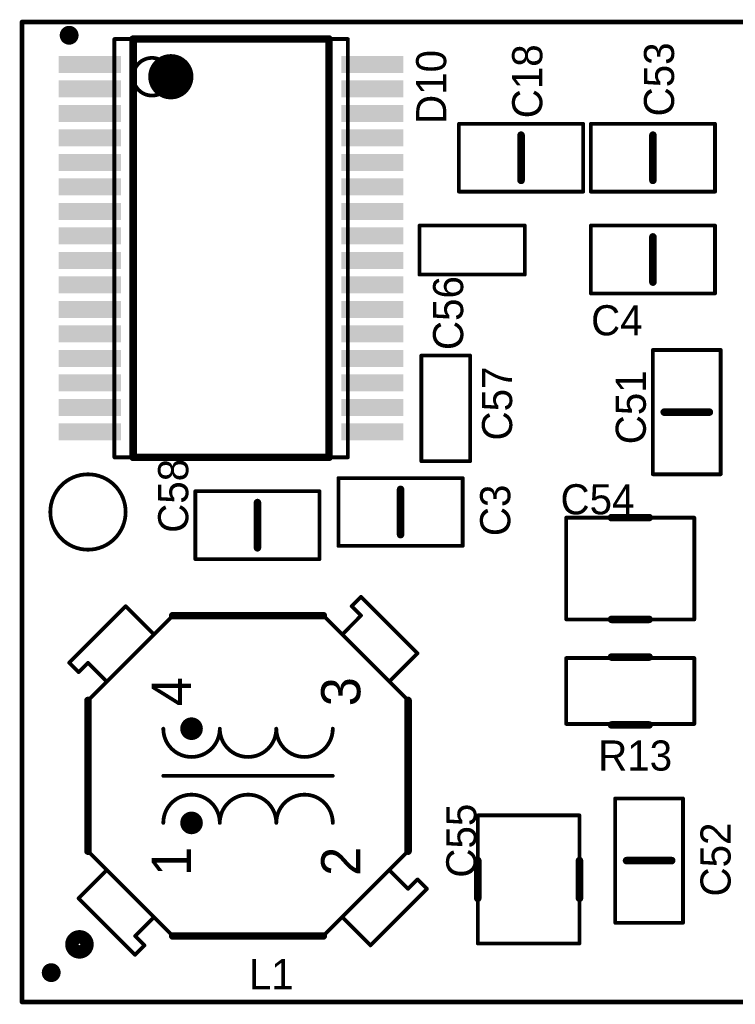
# Model space of a CAD drawing. Extents: x 103.4 to 151.6, y 118.9 to 145.1.
# Tile 1 of 3: x 103.4 to 122.4, y 118.9 to 145.1. Entities that reach past the tile are written whole.
import ezdxf

# ---------------------------------------------------------------- set-up
doc = ezdxf.new("R2010")
doc.units = 0
for name, color, linetype in [('Board', 3, 'CONTINUOUS'), ('Top_Assy', 10, 'CONTINUOUS'), ('Top_Assy_SMD', 27, 'CONTINUOUS'), ('Top_Attr_SMD', 25, 'CONTINUOUS'), ('Top_Silk', 6, 'CONTINUOUS')]:
    doc.layers.add(name, color=color, linetype=linetype)

# ---------------------------------------------------------------- blocks, each defined once
blk = doc.blocks.new('UNIT_DISC')
at = {"linetype": 'CONTINUOUS', "const_width": 0.5}
blk.add_lwpolyline([(0.25, 0, 1), (-0.25, 0, 1)], format="xyb", close=True, dxfattribs=at)
blk = doc.blocks.new('CAPC2012X150N_1139')
at = {"layer": 'Top_Assy_SMD', "linetype": 'CONTINUOUS', "const_width": 0.1}
for points in [[(118.4, 142.3), (115.1, 142.3)], [(115.1, 142.3), (115.1, 140.5)], [(118.4, 140.5), (118.4, 142.3)], [(115.1, 140.5), (118.4, 140.5)]]:
    blk.add_lwpolyline(points, dxfattribs=at)
at = {"layer": 'Top_Silk', "linetype": 'CONTINUOUS', "const_width": 0.2}
blk.add_lwpolyline([(116.75, 142), (116.75, 140.8)], dxfattribs=at)
at = {"layer": 'Top_Assy_SMD', "xscale": 0.1, "yscale": 0.1, "zscale": 0.1}
for p in [(115.1, 142.3), (115.1, 142.3), (118.4, 142.3), (118.4, 142.3), (115.1, 140.5), (115.1, 140.5), (118.4, 140.5), (118.4, 140.5)]:
    blk.add_blockref('UNIT_DISC', p, dxfattribs=at)
at = {"layer": 'Top_Silk', "xscale": 0.2, "yscale": 0.2, "zscale": 0.2}
for p in [(116.75, 142), (116.75, 140.8)]:
    blk.add_blockref('UNIT_DISC', p, dxfattribs=at)
blk = doc.blocks.new('C18')
blk.add_blockref('CAPC2012X150N_1139', (0, 0))
at = {"layer": 'Top_Attr_SMD'}
blk.add_text('C18', height=0.8, rotation=90, dxfattribs=at).set_placement((117.3125, 142.44688))
blk = doc.blocks.new('CAPC3225X170N_1472')
at = {"layer": 'Top_Assy_SMD', "linetype": 'CONTINUOUS', "const_width": 0.1}
for points in [[(115.6, 123.95), (115.6, 120.55)], [(118.3, 123.95), (115.6, 123.95)], [(118.3, 120.55), (118.3, 123.95)], [(115.6, 120.55), (118.3, 120.55)]]:
    blk.add_lwpolyline(points, dxfattribs=at)
at = {"layer": 'Top_Silk', "linetype": 'CONTINUOUS', "const_width": 0.2}
for points in [[(115.6, 122.75), (115.6, 121.75)], [(118.3, 122.75), (118.3, 121.75)]]:
    blk.add_lwpolyline(points, dxfattribs=at)
at = {"layer": 'Top_Assy_SMD', "xscale": 0.1, "yscale": 0.1, "zscale": 0.1}
for p in [(115.6, 123.95), (115.6, 123.95), (118.3, 123.95), (118.3, 123.95), (115.6, 120.55), (115.6, 120.55), (118.3, 120.55), (118.3, 120.55)]:
    blk.add_blockref('UNIT_DISC', p, dxfattribs=at)
at = {"layer": 'Top_Silk', "xscale": 0.2, "yscale": 0.2, "zscale": 0.2}
for p in [(115.6, 122.75), (118.3, 122.75), (115.6, 121.75), (118.3, 121.75)]:
    blk.add_blockref('UNIT_DISC', p, dxfattribs=at)
blk = doc.blocks.new('C55')
blk.add_blockref('CAPC3225X170N_1472', (0, 0))
at = {"layer": 'Top_Attr_SMD'}
blk.add_text('C55', height=0.8, rotation=90, dxfattribs=at).set_placement((115.5625, 122.29688))
blk = doc.blocks.new('RESC3216X65N_1944')
at = {"layer": 'Top_Assy_SMD', "linetype": 'CONTINUOUS', "const_width": 0.1}
for points in [[(117.95, 128.125), (117.95, 126.375)], [(121.35, 128.125), (117.95, 128.125)], [(121.35, 126.375), (121.35, 128.125)], [(117.95, 126.375), (121.35, 126.375)]]:
    blk.add_lwpolyline(points, dxfattribs=at)
at = {"layer": 'Top_Silk', "linetype": 'CONTINUOUS', "const_width": 0.2}
for points in [[(119.15, 128.15), (120.15, 128.15)], [(119.15, 126.35), (120.15, 126.35)]]:
    blk.add_lwpolyline(points, dxfattribs=at)
at = {"layer": 'Top_Assy_SMD', "xscale": 0.1, "yscale": 0.1, "zscale": 0.1}
for p in [(117.95, 128.125), (117.95, 128.125), (121.35, 128.125), (121.35, 128.125), (117.95, 126.375), (117.95, 126.375), (121.35, 126.375), (121.35, 126.375)]:
    blk.add_blockref('UNIT_DISC', p, dxfattribs=at)
at = {"layer": 'Top_Silk', "xscale": 0.2, "yscale": 0.2, "zscale": 0.2}
for p in [(119.15, 128.15), (120.15, 128.15), (119.15, 126.35), (120.15, 126.35)]:
    blk.add_blockref('UNIT_DISC', p, dxfattribs=at)
blk = doc.blocks.new('R13')
blk.add_blockref('RESC3216X65N_1944', (0, 0))
at = {"layer": 'Top_Attr_SMD'}
blk.add_text('R13', height=0.8, dxfattribs=at).set_placement((118.79688, 125.1375))
blk = doc.blocks.new('OTV20_1982')
at = {"layer": 'Top_Assy', "linetype": 'CONTINUOUS', "const_width": 0.1}
blk.add_lwpolyline([(106.25, 132, 1), (104.25, 132, 1)], format="xyb", close=True, dxfattribs=at)
blk = doc.blocks.new('1')
blk.add_blockref('OTV20_1982', (0, 0))
blk = doc.blocks.new('CAPC2012X150N_1989')
at = {"layer": 'Top_Assy_SMD', "linetype": 'CONTINUOUS', "const_width": 0.1}
for points in [[(115.2, 132.9), (111.9, 132.9)], [(111.9, 132.9), (111.9, 131.1)], [(115.2, 131.1), (115.2, 132.9)], [(111.9, 131.1), (115.2, 131.1)]]:
    blk.add_lwpolyline(points, dxfattribs=at)
at = {"layer": 'Top_Silk', "linetype": 'CONTINUOUS', "const_width": 0.2}
blk.add_lwpolyline([(113.55, 131.4), (113.55, 132.6)], dxfattribs=at)
at = {"layer": 'Top_Assy_SMD', "xscale": 0.1, "yscale": 0.1, "zscale": 0.1}
for p in [(111.9, 132.9), (111.9, 132.9), (115.2, 132.9), (115.2, 132.9), (111.9, 131.1), (111.9, 131.1), (115.2, 131.1), (115.2, 131.1)]:
    blk.add_blockref('UNIT_DISC', p, dxfattribs=at)
at = {"layer": 'Top_Silk', "xscale": 0.2, "yscale": 0.2, "zscale": 0.2}
for p in [(113.55, 132.6), (113.55, 131.4)]:
    blk.add_blockref('UNIT_DISC', p, dxfattribs=at)
blk = doc.blocks.new('C3')
blk.add_blockref('CAPC2012X150N_1989', (0, 0))
at = {"layer": 'Top_Attr_SMD'}
blk.add_text('C3', height=0.8, rotation=90, dxfattribs=at).set_placement((116.4625, 131.35938))
blk = doc.blocks.new('CAPC2012X150N_2008')
at = {"layer": 'Top_Assy_SMD', "linetype": 'CONTINUOUS', "const_width": 0.1}
for points in [[(120.25, 136.3), (120.25, 133)], [(122.05, 136.3), (120.25, 136.3)], [(122.05, 133), (122.05, 136.3)], [(120.25, 133), (122.05, 133)]]:
    blk.add_lwpolyline(points, dxfattribs=at)
at = {"layer": 'Top_Silk', "linetype": 'CONTINUOUS', "const_width": 0.2}
blk.add_lwpolyline([(121.75, 134.65), (120.55, 134.65)], dxfattribs=at)
at = {"layer": 'Top_Assy_SMD', "xscale": 0.1, "yscale": 0.1, "zscale": 0.1}
for p in [(120.25, 136.3), (120.25, 136.3), (122.05, 136.3), (122.05, 136.3), (120.25, 133), (120.25, 133), (122.05, 133), (122.05, 133)]:
    blk.add_blockref('UNIT_DISC', p, dxfattribs=at)
at = {"layer": 'Top_Silk', "xscale": 0.2, "yscale": 0.2, "zscale": 0.2}
for p in [(120.55, 134.65), (121.75, 134.65)]:
    blk.add_blockref('UNIT_DISC', p, dxfattribs=at)
blk = doc.blocks.new('C51')
blk.add_blockref('CAPC2012X150N_2008', (0, 0))
at = {"layer": 'Top_Attr_SMD'}
blk.add_text('C51', height=0.8, rotation=90, dxfattribs=at).set_placement((120.0625, 133.79688))
blk = doc.blocks.new('CAPC1608X90N_2027')
at = {"layer": 'Top_Assy_SMD', "linetype": 'CONTINUOUS', "const_width": 0.1}
for points in [[(115.4, 136.15), (114.1, 136.15)], [(114.1, 136.15), (114.1, 133.35)], [(115.4, 133.35), (115.4, 136.15)], [(114.1, 133.35), (115.4, 133.35)]]:
    blk.add_lwpolyline(points, dxfattribs=at)
at = {"layer": 'Top_Assy_SMD', "xscale": 0.1, "yscale": 0.1, "zscale": 0.1}
for p in [(114.1, 136.15), (114.1, 136.15), (115.4, 136.15), (115.4, 136.15), (114.1, 133.35), (114.1, 133.35), (115.4, 133.35), (115.4, 133.35)]:
    blk.add_blockref('UNIT_DISC', p, dxfattribs=at)
blk = doc.blocks.new('C57')
blk.add_blockref('CAPC1608X90N_2027', (0, 0))
at = {"layer": 'Top_Attr_SMD'}
blk.add_text('C57', height=0.8, rotation=90, dxfattribs=at).set_placement((116.5125, 133.89688))
blk = doc.blocks.new('CAPC2012X150N_2045')
at = {"layer": 'Top_Assy_SMD', "linetype": 'CONTINUOUS', "const_width": 0.1}
for points in [[(111.4, 132.55), (108.1, 132.55)], [(108.1, 132.55), (108.1, 130.75)], [(111.4, 130.75), (111.4, 132.55)], [(108.1, 130.75), (111.4, 130.75)]]:
    blk.add_lwpolyline(points, dxfattribs=at)
at = {"layer": 'Top_Silk', "linetype": 'CONTINUOUS', "const_width": 0.2}
blk.add_lwpolyline([(109.75, 131.05), (109.75, 132.25)], dxfattribs=at)
at = {"layer": 'Top_Assy_SMD', "xscale": 0.1, "yscale": 0.1, "zscale": 0.1}
for p in [(108.1, 132.55), (108.1, 132.55), (111.4, 132.55), (111.4, 132.55), (108.1, 130.75), (108.1, 130.75), (111.4, 130.75), (111.4, 130.75)]:
    blk.add_blockref('UNIT_DISC', p, dxfattribs=at)
at = {"layer": 'Top_Silk', "xscale": 0.2, "yscale": 0.2, "zscale": 0.2}
for p in [(109.75, 132.25), (109.75, 131.05)]:
    blk.add_blockref('UNIT_DISC', p, dxfattribs=at)
blk = doc.blocks.new('C58')
blk.add_blockref('CAPC2012X150N_2045', (0, 0))
at = {"layer": 'Top_Attr_SMD'}
blk.add_text('C58', height=0.8, rotation=90, dxfattribs=at).set_placement((107.9125, 131.44688))
blk = doc.blocks.new('CAPC2012X150N_2168')
at = {"layer": 'Top_Assy_SMD', "linetype": 'CONTINUOUS', "const_width": 0.1}
for points in [[(121.9, 142.3), (118.6, 142.3)], [(118.6, 142.3), (118.6, 140.5)], [(121.9, 140.5), (121.9, 142.3)], [(118.6, 140.5), (121.9, 140.5)]]:
    blk.add_lwpolyline(points, dxfattribs=at)
at = {"layer": 'Top_Silk', "linetype": 'CONTINUOUS', "const_width": 0.2}
blk.add_lwpolyline([(120.25, 140.8), (120.25, 142)], dxfattribs=at)
at = {"layer": 'Top_Assy_SMD', "xscale": 0.1, "yscale": 0.1, "zscale": 0.1}
for p in [(118.6, 142.3), (118.6, 142.3), (121.9, 142.3), (121.9, 142.3), (118.6, 140.5), (118.6, 140.5), (121.9, 140.5), (121.9, 140.5)]:
    blk.add_blockref('UNIT_DISC', p, dxfattribs=at)
at = {"layer": 'Top_Silk', "xscale": 0.2, "yscale": 0.2, "zscale": 0.2}
for p in [(120.25, 142), (120.25, 140.8)]:
    blk.add_blockref('UNIT_DISC', p, dxfattribs=at)
blk = doc.blocks.new('C53')
blk.add_blockref('CAPC2012X150N_2168', (0, 0))
at = {"layer": 'Top_Attr_SMD'}
blk.add_text('C53', height=0.8, rotation=90, dxfattribs=at).set_placement((120.8125, 142.49688))
blk = doc.blocks.new('CAPC2012X150N_2382')
at = {"layer": 'Top_Assy_SMD', "linetype": 'CONTINUOUS', "const_width": 0.1}
for points in [[(119.25, 124.4), (119.25, 121.1)], [(121.05, 124.4), (119.25, 124.4)], [(121.05, 121.1), (121.05, 124.4)], [(119.25, 121.1), (121.05, 121.1)]]:
    blk.add_lwpolyline(points, dxfattribs=at)
at = {"layer": 'Top_Silk', "linetype": 'CONTINUOUS', "const_width": 0.2}
blk.add_lwpolyline([(120.75, 122.75), (119.55, 122.75)], dxfattribs=at)
at = {"layer": 'Top_Assy_SMD', "xscale": 0.1, "yscale": 0.1, "zscale": 0.1}
for p in [(119.25, 124.4), (119.25, 124.4), (121.05, 124.4), (121.05, 124.4), (119.25, 121.1), (119.25, 121.1), (121.05, 121.1), (121.05, 121.1)]:
    blk.add_blockref('UNIT_DISC', p, dxfattribs=at)
at = {"layer": 'Top_Silk', "xscale": 0.2, "yscale": 0.2, "zscale": 0.2}
for p in [(119.55, 122.75), (120.75, 122.75)]:
    blk.add_blockref('UNIT_DISC', p, dxfattribs=at)
blk = doc.blocks.new('C52')
blk.add_blockref('CAPC2012X150N_2382', (0, 0))
at = {"layer": 'Top_Attr_SMD'}
blk.add_text('C52', height=0.8, rotation=90, dxfattribs=at).set_placement((122.3125, 121.79688))
blk = doc.blocks.new('CAPC2012X150N_2437')
at = {"layer": 'Top_Assy_SMD', "linetype": 'CONTINUOUS', "const_width": 0.1}
for points in [[(121.9, 139.6), (118.6, 139.6)], [(118.6, 139.6), (118.6, 137.8)], [(121.9, 137.8), (121.9, 139.6)], [(118.6, 137.8), (121.9, 137.8)]]:
    blk.add_lwpolyline(points, dxfattribs=at)
at = {"layer": 'Top_Silk', "linetype": 'CONTINUOUS', "const_width": 0.2}
blk.add_lwpolyline([(120.25, 139.3), (120.25, 138.1)], dxfattribs=at)
at = {"layer": 'Top_Assy_SMD', "xscale": 0.1, "yscale": 0.1, "zscale": 0.1}
for p in [(118.6, 139.6), (118.6, 139.6), (121.9, 139.6), (121.9, 139.6), (118.6, 137.8), (118.6, 137.8), (121.9, 137.8), (121.9, 137.8)]:
    blk.add_blockref('UNIT_DISC', p, dxfattribs=at)
at = {"layer": 'Top_Silk', "xscale": 0.2, "yscale": 0.2, "zscale": 0.2}
for p in [(120.25, 139.3), (120.25, 138.1)]:
    blk.add_blockref('UNIT_DISC', p, dxfattribs=at)
blk = doc.blocks.new('C4')
blk.add_blockref('CAPC2012X150N_2437', (0, 0))
at = {"layer": 'Top_Attr_SMD'}
blk.add_text('C4', height=0.8, dxfattribs=at).set_placement((118.60938, 136.6875))
blk = doc.blocks.new('CAPC3225X170N_2456')
at = {"layer": 'Top_Assy_SMD', "linetype": 'CONTINUOUS', "const_width": 0.1}
for points in [[(121.35, 131.85), (117.95, 131.85)], [(117.95, 131.85), (117.95, 129.15)], [(121.35, 129.15), (121.35, 131.85)], [(117.95, 129.15), (121.35, 129.15)]]:
    blk.add_lwpolyline(points, dxfattribs=at)
at = {"layer": 'Top_Silk', "linetype": 'CONTINUOUS', "const_width": 0.2}
for points in [[(119.15, 131.85), (120.15, 131.85)], [(119.15, 129.15), (120.15, 129.15)]]:
    blk.add_lwpolyline(points, dxfattribs=at)
at = {"layer": 'Top_Assy_SMD', "xscale": 0.1, "yscale": 0.1, "zscale": 0.1}
for p in [(117.95, 131.85), (117.95, 131.85), (121.35, 131.85), (121.35, 131.85), (117.95, 129.15), (117.95, 129.15), (121.35, 129.15), (121.35, 129.15)]:
    blk.add_blockref('UNIT_DISC', p, dxfattribs=at)
at = {"layer": 'Top_Silk', "xscale": 0.2, "yscale": 0.2, "zscale": 0.2}
for p in [(119.15, 131.85), (120.15, 131.85), (119.15, 129.15), (120.15, 129.15)]:
    blk.add_blockref('UNIT_DISC', p, dxfattribs=at)
blk = doc.blocks.new('C54')
blk.add_blockref('CAPC3225X170N_2456', (0, 0))
at = {"layer": 'Top_Attr_SMD'}
blk.add_text('C54', height=0.8, dxfattribs=at).set_placement((117.79688, 131.9375))
blk = doc.blocks.new('CAPC1608X90N_2476')
at = {"layer": 'Top_Assy_SMD', "linetype": 'CONTINUOUS', "const_width": 0.1}
for points in [[(114.05, 139.6), (114.05, 138.3)], [(116.85, 139.6), (114.05, 139.6)], [(116.85, 138.3), (116.85, 139.6)], [(114.05, 138.3), (116.85, 138.3)]]:
    blk.add_lwpolyline(points, dxfattribs=at)
at = {"layer": 'Top_Assy_SMD', "xscale": 0.1, "yscale": 0.1, "zscale": 0.1}
for p in [(114.05, 139.6), (114.05, 139.6), (116.85, 139.6), (116.85, 139.6), (114.05, 138.3), (114.05, 138.3), (116.85, 138.3), (116.85, 138.3)]:
    blk.add_blockref('UNIT_DISC', p, dxfattribs=at)
blk = doc.blocks.new('C56')
blk.add_blockref('CAPC1608X90N_2476', (0, 0))
at = {"layer": 'Top_Attr_SMD'}
blk.add_text('C56', height=0.8, rotation=90, dxfattribs=at).set_placement((115.2125, 136.29688))
blk = doc.blocks.new('TSOP65P810X120_33N_2494')
at = {"layer": 'Top_Assy_SMD', "linetype": 'CONTINUOUS', "const_width": 0.1}
for points in [[(105.95, 144.55), (105.95, 133.45)], [(112.15, 144.55), (105.95, 144.55)], [(112.15, 133.45), (112.15, 144.55)], [(105.95, 133.45), (112.15, 133.45)]]:
    blk.add_lwpolyline(points, dxfattribs=at)
blk.add_lwpolyline([(107.45, 143.55, 1), (106.45, 143.55, 1)], format="xyb", close=True, dxfattribs=at)
at = {"layer": 'Top_Silk', "linetype": 'CONTINUOUS'}
for points, const_width in [([(104.875, 144.65, 1), (104.625, 144.65, 1)], 0.25), ([(107.75, 143.55, 1), (107.15, 143.55, 1)], 0.6)]:
    blk.add_lwpolyline(points, format="xyb", close=True, dxfattribs=dict(at, const_width=const_width))
at = {"layer": 'Top_Silk', "linetype": 'CONTINUOUS', "const_width": 0.2}
for points in [[(106.45, 144.55), (106.45, 133.45)], [(111.65, 144.55), (106.45, 144.55)], [(111.65, 133.45), (111.65, 144.55)], [(106.45, 133.45), (111.65, 133.45)]]:
    blk.add_lwpolyline(points, dxfattribs=at)
at = {"layer": 'Top_Assy_SMD', "xscale": 0.1, "yscale": 0.1, "zscale": 0.1}
for p in [(105.95, 144.55), (105.95, 144.55), (112.15, 144.55), (112.15, 144.55), (105.95, 133.45), (105.95, 133.45), (112.15, 133.45), (112.15, 133.45)]:
    blk.add_blockref('UNIT_DISC', p, dxfattribs=at)
at = {"layer": 'Top_Silk', "xscale": 0.2, "yscale": 0.2, "zscale": 0.2}
for p in [(106.45, 144.55), (106.45, 144.55), (111.65, 144.55), (111.65, 144.55), (106.45, 133.45), (106.45, 133.45), (111.65, 133.45), (111.65, 133.45)]:
    blk.add_blockref('UNIT_DISC', p, dxfattribs=at)
blk = doc.blocks.new('SHAPE_SQ_649_177_0_0_0_0')
blk.add_solid([(-0.825, -0.225), (0.825, -0.225), (-0.825, 0.225), (0.825, 0.225)])
blk = doc.blocks.new('PADSTYLE_1__5_33')
at = {"layer": 'Top_Assy_SMD'}
blk.add_blockref('SHAPE_SQ_649_177_0_0_0_0', (0, 0), dxfattribs=at)
blk = doc.blocks.new('PADSTYLE_1__5_6')
at = {"layer": 'Top_Assy_SMD'}
blk.add_blockref('SHAPE_SQ_649_177_0_0_0_0', (0, 0), dxfattribs=at)
blk = doc.blocks.new('PADSTYLE_1__5_')
at = {"layer": 'Top_Assy_SMD'}
blk.add_blockref('SHAPE_SQ_649_177_0_0_0_0', (0, 0), dxfattribs=at)
blk = doc.blocks.new('PADSTYLE_1__5_56')
at = {"layer": 'Top_Assy_SMD'}
blk.add_blockref('SHAPE_SQ_649_177_0_0_0_0', (0, 0), dxfattribs=at)
blk = doc.blocks.new('PADSTYLE_1__5_57')
at = {"layer": 'Top_Assy_SMD'}
blk.add_blockref('SHAPE_SQ_649_177_0_0_0_0', (0, 0), dxfattribs=at)
blk = doc.blocks.new('PADSTYLE_1__5_38')
at = {"layer": 'Top_Assy_SMD'}
blk.add_blockref('SHAPE_SQ_649_177_0_0_0_0', (0, 0), dxfattribs=at)
blk = doc.blocks.new('PADSTYLE_1__5_7')
at = {"layer": 'Top_Assy_SMD'}
blk.add_blockref('SHAPE_SQ_649_177_0_0_0_0', (0, 0), dxfattribs=at)
blk = doc.blocks.new('PADSTYLE_1__5_72')
at = {"layer": 'Top_Assy_SMD'}
blk.add_blockref('SHAPE_SQ_649_177_0_0_0_0', (0, 0), dxfattribs=at)
blk = doc.blocks.new('PADSTYLE_1__5_48')
at = {"layer": 'Top_Assy_SMD'}
blk.add_blockref('SHAPE_SQ_649_177_0_0_0_0', (0, 0), dxfattribs=at)
blk = doc.blocks.new('PADSTYLE_1__5_67')
at = {"layer": 'Top_Assy_SMD'}
blk.add_blockref('SHAPE_SQ_649_177_0_0_0_0', (0, 0), dxfattribs=at)
blk = doc.blocks.new('PADSTYLE_1__5_74')
at = {"layer": 'Top_Assy_SMD'}
blk.add_blockref('SHAPE_SQ_649_177_0_0_0_0', (0, 0), dxfattribs=at)
blk = doc.blocks.new('PADSTYLE_1__5_46')
at = {"layer": 'Top_Assy_SMD'}
blk.add_blockref('SHAPE_SQ_649_177_0_0_0_0', (0, 0), dxfattribs=at)
blk = doc.blocks.new('D10')
for name, p in [('TSOP65P810X120_33N_2494', (0, 0)), ('PADSTYLE_1__5_', (105.3, 143.875)), ('PADSTYLE_1__5_', (112.8, 143.875)), ('PADSTYLE_1__5_33', (105.3, 143.225)), ('PADSTYLE_1__5_', (112.8, 143.225)), ('PADSTYLE_1__5_6', (105.3, 142.575)), ('PADSTYLE_1__5_', (112.8, 142.575)), ('PADSTYLE_1__5_74', (105.3, 141.925)), ('PADSTYLE_1__5_', (112.8, 141.925)), ('PADSTYLE_1__5_', (105.3, 141.275)), ('PADSTYLE_1__5_', (112.8, 141.275)), ('PADSTYLE_1__5_6', (105.3, 140.625)), ('PADSTYLE_1__5_', (112.8, 140.625)), ('PADSTYLE_1__5_6', (105.3, 139.975)), ('PADSTYLE_1__5_', (112.8, 139.975)), ('PADSTYLE_1__5_56', (105.3, 139.325)), ('PADSTYLE_1__5_', (112.8, 139.325)), ('PADSTYLE_1__5_57', (105.3, 138.675)), ('PADSTYLE_1__5_48', (112.8, 138.675)), ('PADSTYLE_1__5_33', (105.3, 138.025)), ('PADSTYLE_1__5_7', (112.8, 138.025)), ('PADSTYLE_1__5_', (105.3, 137.375)), ('PADSTYLE_1__5_72', (112.8, 137.375)), ('PADSTYLE_1__5_', (105.3, 136.725)), ('PADSTYLE_1__5_6', (112.8, 136.725)), ('PADSTYLE_1__5_6', (105.3, 136.075)), ('PADSTYLE_1__5_6', (112.8, 136.075)), ('PADSTYLE_1__5_6', (105.3, 135.425)), ('PADSTYLE_1__5_38', (112.8, 135.425)), ('PADSTYLE_1__5_33', (105.3, 134.775)), ('PADSTYLE_1__5_7', (112.8, 134.775)), ('PADSTYLE_1__5_67', (105.3, 134.125)), ('PADSTYLE_1__5_46', (112.8, 134.125))]:
    blk.add_blockref(name, p)
at = {"layer": 'Top_Attr_SMD'}
blk.add_text('D10', height=0.8, rotation=90, dxfattribs=at).set_placement((114.7625, 142.2969))
blk = doc.blocks.new('XFMR_ADD_241_02_2778')
at = {"layer": 'Top_Assy_SMD', "linetype": 'CONTINUOUS', "const_width": 0.1}
for points in [[(112.25, 129.5), (112.5, 129.75)], [(112.5, 129.75), (114, 128.25)], [(104.75, 128), (106.25, 129.5)], [(107, 128.75), (106.25, 129.5)], [(112.5, 129.25), (112.25, 129.5)], [(107.5, 129.25), (105.25, 127)], [(107.5, 129.25), (111.5, 129.25)], [(113.75, 127), (111.5, 129.25)], [(112, 128.75), (112.5, 129.25)], [(113.25, 127.5), (114, 128.25)], [(105, 127.75), (104.75, 128)], [(105.25, 128), (105, 127.75)], [(105.75, 127.5), (105.25, 128)], [(105.25, 123), (105.25, 127)], [(113.75, 123), (113.75, 127)], [(107.25, 125), (111.75, 125)], [(107.5, 120.75), (105.25, 123)], [(113.75, 123), (111.5, 120.75)], [(105.75, 122.5), (105, 121.75)], [(113.25, 122.5), (113.75, 122)], [(113.75, 122), (114, 122.25)], [(114, 122.25), (114.25, 122)], [(114.25, 122), (112.75, 120.5)], [(106.5, 120.25), (105, 121.75)], [(107, 121.25), (106.5, 120.75)], [(112, 121.25), (112.75, 120.5)], [(106.5, 120.75), (106.75, 120.5)], [(107.5, 120.75), (111.5, 120.75)], [(106.75, 120.5), (106.5, 120.25)]]:
    blk.add_lwpolyline(points, dxfattribs=at)
at = {"layer": 'Top_Assy_SMD', "linetype": 'CONTINUOUS'}
for points, const_width in [([(108.15, 126.25, 1), (107.85, 126.25, 1)], 0.3), ([(107.85, 123.75, 1), (108.15, 123.75, 1)], 0.3), ([(105.02378, 120.70547, 1), (105.02378, 120.34807, 1)], 0.4)]:
    blk.add_lwpolyline(points, format="xyb", close=True, dxfattribs=dict(at, const_width=const_width))
at = {"layer": 'Top_Assy_SMD', "linetype": 'CONTINUOUS', "const_width": 0.1}
for points in [[(107.25, 126.25, 1), (108.75, 126.25, 1)], [(108.75, 126.25, 1), (110.25, 126.25, 1)], [(110.25, 126.25, 1), (111.75, 126.25, 1)], [(108.75, 123.75, 1), (107.25, 123.75, 1)], [(110.25, 123.75, 1), (108.75, 123.75, 1)], [(111.75, 123.75, 1), (110.25, 123.75, 1)]]:
    blk.add_lwpolyline(points, format="xyb", dxfattribs=at)
at = {"layer": 'Top_Silk', "linetype": 'CONTINUOUS', "const_width": 0.2}
for points in [[(107.5, 129.25), (111.5, 129.25)], [(105.25, 123), (105.25, 127)], [(113.75, 123), (113.75, 127)], [(107.5, 120.75), (111.5, 120.75)]]:
    blk.add_lwpolyline(points, dxfattribs=at)
at = {"layer": 'Top_Silk', "linetype": 'CONTINUOUS', "const_width": 0.25}
blk.add_lwpolyline([(104.27378, 119.90178, 1), (104.27378, 119.65176, 1)], format="xyb", close=True, dxfattribs=at)
at = {"layer": 'Top_Assy_SMD', "xscale": 0.1, "yscale": 0.1, "zscale": 0.1}
for p in [(112.5, 129.75), (112.5, 129.75), (106.25, 129.5), (106.25, 129.5), (112.25, 129.5), (112.25, 129.5), (107.5, 129.25), (107.5, 129.25), (111.5, 129.25), (111.5, 129.25), (112.5, 129.25), (112.5, 129.25), (107, 128.75), (112, 128.75), (114, 128.25), (114, 128.25), (104.75, 128), (104.75, 128), (105.25, 128), (105.25, 128), (105, 127.75), (105, 127.75), (105.75, 127.5), (113.25, 127.5), (105.25, 127), (105.25, 127), (113.75, 127), (113.75, 127), (107.25, 126.25), (108.75, 126.25), (108.75, 126.25), (110.25, 126.25), (110.25, 126.25), (111.75, 126.25), (107.25, 125), (111.75, 125), (107.25, 123.75), (108.75, 123.75), (108.75, 123.75), (110.25, 123.75), (110.25, 123.75), (111.75, 123.75), (105.25, 123), (105.25, 123), (113.75, 123), (113.75, 123), (105.75, 122.5), (113.25, 122.5), (114, 122.25), (114, 122.25), (113.75, 122), (113.75, 122), (114.25, 122), (114.25, 122), (105, 121.75), (105, 121.75), (107, 121.25), (112, 121.25), (106.5, 120.75), (106.5, 120.75), (107.5, 120.75), (107.5, 120.75), (111.5, 120.75), (111.5, 120.75), (106.75, 120.5), (106.75, 120.5), (112.75, 120.5), (112.75, 120.5), (106.5, 120.25), (106.5, 120.25)]:
    blk.add_blockref('UNIT_DISC', p, dxfattribs=at)
at = {"layer": 'Top_Silk', "xscale": 0.2, "yscale": 0.2, "zscale": 0.2}
for p in [(107.5, 129.25), (111.5, 129.25), (105.25, 127), (113.75, 127), (105.25, 123), (113.75, 123), (107.5, 120.75), (111.5, 120.75)]:
    blk.add_blockref('UNIT_DISC', p, dxfattribs=at)
at = {"layer": 'Top_Attr_SMD'}
for s, p in [('4', (107.98125, 126.84375)), ('3', (112.48125, 126.84375)), ('2', (112.48125, 122.34375)), ('1', (107.98125, 122.34375))]:
    blk.add_text(s, height=1.04, rotation=90, dxfattribs=at).set_placement(p)
blk = doc.blocks.new('L1')
blk.add_blockref('XFMR_ADD_241_02_2778', (0, 0))
at = {"layer": 'Top_Attr_SMD'}
blk.add_text('L1', height=0.8, dxfattribs=at).set_placement((109.52188, 119.3375))

msp = doc.modelspace()

# ---------------------------------------------------------------- linework, layer by layer
at = {"layer": 'Board', "linetype": 'CONTINUOUS', "const_width": 0.127}
for points in [[(103.5, 145), (103.5, 119)], [(151.5, 145), (103.5, 145)], [(103.5, 145), (103.5, 119)], [(151.5, 145), (103.5, 145)], [(103.5, 119), (151.5, 119)], [(103.5, 119), (151.5, 119)]]:
    msp.add_lwpolyline(points, dxfattribs=at)

# ---------------------------------------------------------------- block references
for name in ['D10', 'C18', 'C53', 'C56', 'C4', 'C57', 'C51', 'C58', '1', 'C3', 'C54', 'L1', 'R13', 'C52', 'C55']:
    msp.add_blockref(name, (0, 0))
at = {"layer": 'Board', "xscale": 0.127, "yscale": 0.127, "zscale": 0.127}
for p in [(103.5, 145), (103.5, 145), (103.5, 145), (103.5, 145), (103.5, 119), (103.5, 119), (103.5, 119), (103.5, 119)]:
    msp.add_blockref('UNIT_DISC', p, dxfattribs=at)

doc.saveas('drawing.dxf')
